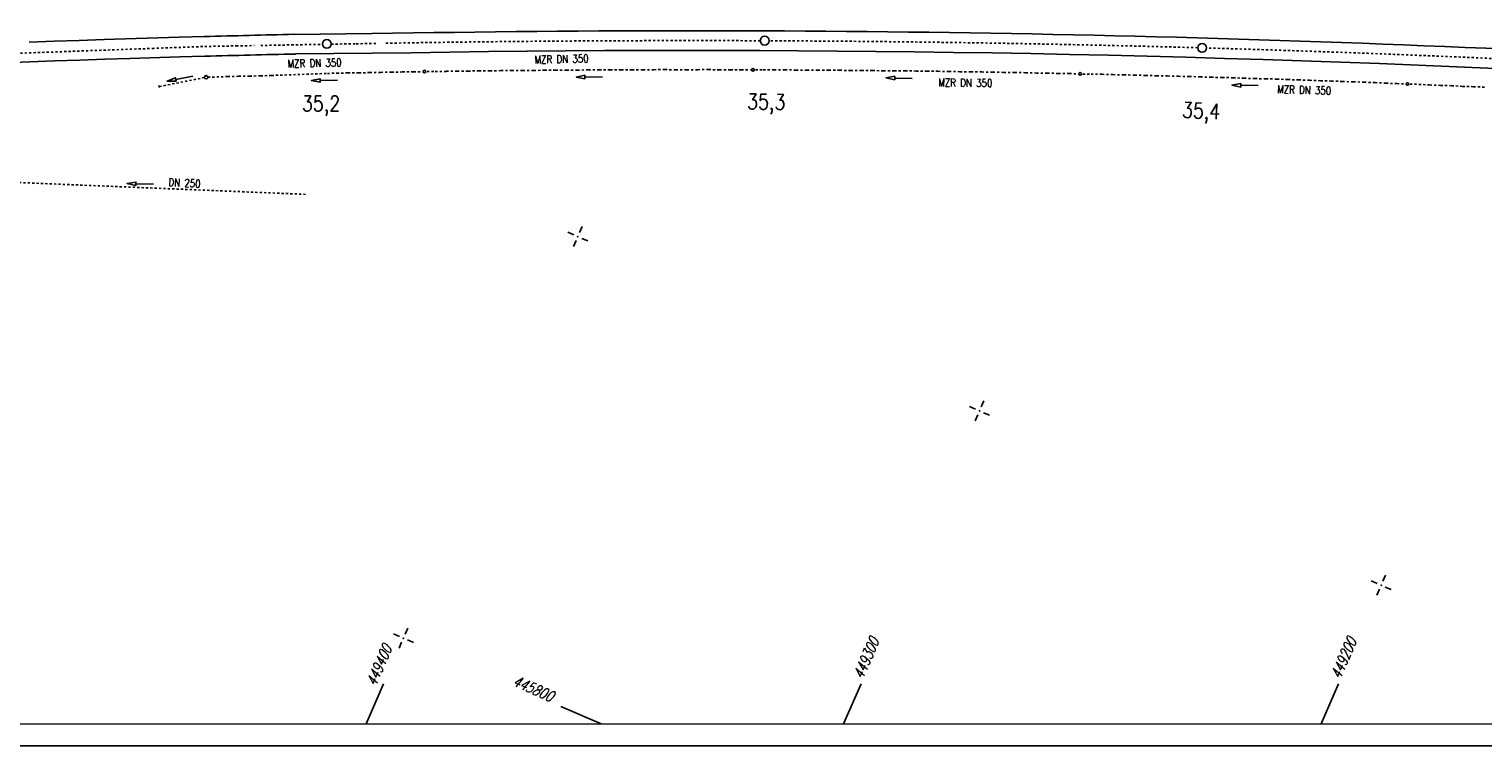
# Model space of a CAD drawing. Extents: x 0 to 1135, y 0 to 420.
# Tile 4 of 50: x 287 to 619, y 0 to 164. Entities that reach past the tile are written whole.
import ezdxf

# ---------------------------------------------------------------- set-up
doc = ezdxf.new("R2010")
doc.units = 0
doc.header["$LTSCALE"] = 2
doc.header["$MEASUREMENT"] = 0
for name, pattern in [('ACAD_ISO03W100', [0.5, 0.25, -0.25]), ('ACAD_ISO10W100W', [0.5, 0.25, -0.25]), ('AUSGEZOGEN', [0])]:
    doc.linetypes.add(name, pattern=pattern)
doc.layers.get('0').update_dxf_attribs({"linetype": 'AUSGEZOGEN'})
for name, color, linetype in [('Bahnachse', 7, 'CONTINUOUS'), ('Dränageleitungen', 15, 'CONTINUOUS'), ('FBR', 8, 'CONTINUOUS'), ('Gleisachse', 7, 'CONTINUOUS'), ('Gleisachsen', 7, 'CONTINUOUS'), ('NETZ', 250, 'CONTINUOUS'), ('RAHMEN', 250, 'AUSGEZOGEN'), ('Tiefenentwässerung', 15, 'CONTINUOUS'), ('Tiefenentwässerung_und_Sammelle', 15, 'CONTINUOUS')]:
    doc.layers.add(name, color=color, linetype=linetype)
doc.styles.add('ROMANS', font='romans.shx', dxfattribs={"width": 0.8})

# ---------------------------------------------------------------- blocks, each defined once
blk = doc.blocks.new('IKR')
at = {"color": 0}
for p, q in [((-2.5, 0), (-1, 0)), ((0, 1), (0, 2.5)), ((1, 0), (2.5, 0)), ((0, -2.5), (0, -1))]:
    blk.add_line(p, q, dxfattribs=at)
blk.add_circle((0, 0), 0.05, dxfattribs=at)
blk.add_point((0, 0), dxfattribs=at)

msp = doc.modelspace()

# ---------------------------------------------------------------- linework, layer by layer
at = {"layer": 'Bahnachse', "linetype": 'ACAD_ISO10W100W'}
for points in [[(315.12, 159.33), (327.05, 159.77), (334.25, 159.9)], [(334.25, 159.9), (338.37, 159.97)], [(339.84, 160), (347.65, 160.14)], [(346.89, 160.13), (353.96, 160.26)], [(355.93, 160.29), (361.64, 160.39)], [(361.64, 160.39), (366.15, 160.47)], [(255.99, 157.18), (315.49, 159.34)]]:
    msp.add_lwpolyline(points, dxfattribs=at)
at = {"layer": 'Bahnachse', "linetype": 'Continuous'}
for centre in [(354.93, 160.35), (454.93, 161.09), (554.8, 159.44)]:
    msp.add_circle(centre, 1, dxfattribs=at)
at = {"layer": 'Bahnachse', "linetype": 'ACAD_ISO10W100W'}
for start, end in [(89.78353, 90.98724), (88.38248, 89.75548), (86.97849, 88.35444)]:
    msp.add_arc((438.49, -3923.89), 4085, start, end, dxfattribs=at)
at = {"layer": 'Dränageleitungen', "linetype": 'ACAD_ISO03W100'}
msp.add_line((282.66, 128.77), (350.16, 125.99), dxfattribs=at)
at = {"layer": 'Dränageleitungen', "linetype": 'Continuous'}
msp.add_lwpolyline([(315.34, 128.32), (311.34, 128.41), (311.35, 128.81), (309.34, 128.46), (311.33, 128.01), (311.34, 128.41)], dxfattribs=at)
at = {"layer": 'FBR'}
for points in [[(88.01, 187.53, 0), (104.84, 188.97, 0), (166.44, 194.27, -0.000002), (228.71, 199.62, 0.000002), (290.98, 204.97, 0.000001), (321.65, 207.61, 0.000001), (340.8, 209.25, 0.000002), (353.25, 210.32, -0.000001), (365.71, 211.39, -0.000007), (378.16, 212.46, 0.000001), (390.61, 213.53, 0.000044)], [(87.67, 191.51, 0), (104.5, 192.96, 0), (166.1, 198.25, -0.000002), (228.37, 203.61, 0.000002), (290.64, 208.96, 0.000001), (321.31, 211.59, 0.000001), (340.45, 213.24, 0.000002), (352.91, 214.31, -0.000001), (365.36, 215.38, -0.000007), (377.82, 216.45, 0.000001), (390.27, 217.52, 0.000044)]]:
    msp.add_lwpolyline(points, format="xyb", dxfattribs=at)
at = {"layer": 'Gleisachse', "linetype": 'Continuous'}
for p, q in [((286.96, 160.75), (292.67, 160.95)), ((292.67, 160.95), (298.38, 161.15)), ((298.38, 161.15), (304.09, 161.34)), ((304.1, 161.34), (321.24, 161.89)), ((321.24, 161.87), (326.95, 162.03)), ((281.41, 156.04), (287.12, 156.25)), ((287.12, 156.25), (292.83, 156.46)), ((292.83, 156.46), (298.54, 156.66)), ((298.53, 156.66), (304.24, 156.85)), ((304.24, 156.85), (309.95, 157.03)), ((309.95, 157.03), (321.37, 157.38)), ((321.37, 157.37), (327.08, 157.53))]:
    msp.add_line(p, q, dxfattribs=at)
for radius, start in [(4087.25, 91.27889), (4082.75, 91.27565)]:
    msp.add_arc((438.69, -3923.69), radius, start, 91.56654, dxfattribs=at)
at = {"layer": 'Gleisachsen', "linetype": 'Continuous'}
for p, q in [((347.47, 162.54), (365.22, 162.71)), ((347.8, 158.05), (365.3, 158.21))]:
    msp.add_line(p, q, dxfattribs=at)
for radius, start in [(4087.25, 86.79952), (4082.75, 83.08134)]:
    msp.add_arc((438.49, -3923.89), radius, start, 91.02721, dxfattribs=at)
at = {"layer": 'NETZ'}
for p, q in [((363.93, 5.02), (367.91, 14.19)), ((472.94, 5.02), (476.93, 14.19)), ((581.96, 5.02), (585.94, 14.19)), ((417.57, 5.02), (408.39, 9))]:
    msp.add_line(p, q, dxfattribs=at)
at = {"layer": 'RAHMEN'}
msp.add_line((0, 0), (950, 0), dxfattribs=at)
at = {"layer": 'RAHMEN', "const_width": 0.35}
msp.add_lwpolyline([(25, 5), (1130, 5), (1130, 415), (25, 415), (25, 5)], dxfattribs=at)
at = {"layer": 'Tiefenentwässerung', "linetype": 'ACAD_ISO03W100'}
for points in [[(355.09, 153.61), (357.23, 153.67), (359.75, 153.73), (362.26, 153.74), (364.73, 153.8), (367.25, 153.86), (369.71, 153.88), (372.23, 153.94), (374.74, 153.95), (376.65, 154)], [(377.85, 154.02), (379.72, 154.03), (382.24, 154.09), (384.7, 154.1), (387.22, 154.16), (389.68, 154.18), (392.19, 154.19), (394.71, 154.25), (397.17, 154.26), (399.68, 154.27), (402.2, 154.28), (404.66, 154.35), (407.18, 154.36), (409.69, 154.37), (412.15, 154.39), (414.66, 154.4), (417.13, 154.41), (419.64, 154.42), (422.15, 154.43), (424.61, 154.45), (427.13, 154.46), (429.64, 154.47), (432.15, 154.48), (434.61, 154.45), (437.12, 154.46), (439.63, 154.47), (442.1, 154.48), (444.6, 154.44), (447.12, 154.45), (449.58, 154.47), (451.65, 154.44)], [(452.85, 154.43), (454.6, 154.44), (457.06, 154.41), (459.57, 154.42), (462.08, 154.38), (464.59, 154.39), (467.05, 154.35), (469.56, 154.37), (472.07, 154.33), (474.58, 154.29), (477.04, 154.3), (479.55, 154.26), (482.05, 154.22), (484.51, 154.19), (487.02, 154.2), (489.53, 154.16), (492.04, 154.12), (494.5, 154.09), (497.01, 154.05), (499.51, 154.01), (502.02, 153.97), (504.48, 153.94), (506.99, 153.9), (509.49, 153.86), (512, 153.82), (514.51, 153.78), (516.96, 153.7), (519.47, 153.66), (521.98, 153.62), (524.49, 153.58), (526.38, 153.51)], [(527.58, 153.48), (529.45, 153.45), (531.95, 153.42), (534.46, 153.33), (536.96, 153.29), (539.42, 153.2), (541.93, 153.16), (544.43, 153.07), (546.94, 153.04), (549.39, 152.95), (551.9, 152.91), (554.4, 152.82), (556.9, 152.73), (559.41, 152.7), (561.91, 152.61), (564.37, 152.52), (566.87, 152.43), (569.38, 152.39), (571.88, 152.31), (574.38, 152.22), (576.84, 152.13), (579.34, 152.04), (581.84, 151.95), (584.34, 151.87), (586.85, 151.78), (589.35, 151.69), (591.8, 151.6), (594.31, 151.51), (596.81, 151.38), (599.31, 151.29), (601.09, 151.22)], [(602.29, 151.18), (604.31, 151.11), (606.76, 150.98), (609.27, 150.89), (611.77, 150.8), (614.27, 150.66), (616.77, 150.57), (619.27, 150.48)]]:
    msp.add_lwpolyline(points, dxfattribs=at)
at = {"layer": 'Tiefenentwässerung', "linetype": 'Continuous'}
for points in [[(417.88, 152.84), (413.88, 152.79), (413.87, 153.19), (411.88, 152.77), (413.89, 152.39), (413.88, 152.79)], [(488.62, 152.47), (484.62, 152.56), (484.63, 152.96), (482.62, 152.61), (484.62, 152.16), (484.62, 152.56)], [(357.41, 152.06), (353.41, 152.01), (353.41, 152.41), (351.41, 151.99), (353.42, 151.61), (353.41, 152.01)], [(567.63, 150.82), (563.63, 150.91), (563.64, 151.31), (561.63, 150.96), (563.62, 150.51), (563.63, 150.91)]]:
    msp.add_lwpolyline(points, dxfattribs=at)
for centre in [(377.25, 154.02), (452.25, 154.43), (526.98, 153.49), (601.69, 151.2)]:
    msp.add_circle(centre, 0.3, dxfattribs=at)
at = {"layer": 'Tiefenentwässerung_und_Sammelle', "linetype": 'ACAD_ISO03W100'}
msp.add_line((327, 152.67), (316.7, 150.61), dxfattribs=at)
at = {"layer": 'Tiefenentwässerung_und_Sammelle', "linetype": 'Continuous'}
msp.add_lwpolyline([(324.38, 152.96), (320.45, 152.22), (320.37, 152.62), (318.48, 151.86), (320.52, 151.83), (320.45, 152.22)], dxfattribs=at)
at = {"layer": 'Tiefenentwässerung_und_Sammelle', "linetype": 'ACAD_ISO03W100'}
msp.add_lwpolyline([(327.8, 152.75), (329.81, 152.81), (332.31, 152.89), (334.81, 152.96), (337.31, 152.99), (339.81, 153.07), (342.31, 153.14), (355.09, 153.61)], dxfattribs=at)
at = {"layer": 'Tiefenentwässerung_und_Sammelle', "linetype": 'Continuous'}
msp.add_circle((327.4, 152.74), 0.4, dxfattribs=at)
for centre, start, end in [((316.49, 150.61), 4.2131, 91.7331), ((316.49, 150.6), 291.9439, 4.2131)]:
    msp.add_arc(centre, 0.2, start, end, dxfattribs=at)

# ---------------------------------------------------------------- block references
at = {"layer": 'NETZ', "rotation": 156.5331}
for p in [(412.25, 116.34), (503.98, 76.52), (595.71, 36.7), (372.43, 24.61)]:
    msp.add_blockref('IKR', p, dxfattribs=at)

# ---------------------------------------------------------------- texts
at = {"layer": 'Bahnachse', "linetype": 'Continuous', "style": 'ROMANS', "width": 0.8337}
for s, rotation, oblique, p in [('35,2', 0.0278, 360, (349.26, 144.98)), ('35,3', 358.9417, 360, (450.88, 145.47)), ('35,4', 356.9417, 0, (550.14, 143.56))]:
    msp.add_text(s, height=3.5, rotation=rotation, dxfattribs=dict(at, oblique=oblique)).set_placement(p)
at = {"layer": 'Dränageleitungen', "linetype": 'Continuous', "style": 'ROMANS', "oblique": 0, "width": 0.8}
msp.add_text('DN 250', height=1.8, rotation=357.2131, dxfattribs=at).set_placement((318.74, 127.87))
at = {"layer": 'NETZ', "style": 'ROMANS', "oblique": 16.6, "width": 0.75}
for s, rotation, p in [('449300', 66.5331, (477.32, 15.11)), ('449200', 66.5331, (586.34, 15.11)), ('449400', 66.5331, (366.09, 13.48)), ('445800', 336.5331, (397.16, 13.88))]:
    msp.add_text(s, height=2.5, rotation=rotation, dxfattribs=at).set_placement(p)
at = {"layer": 'Tiefenentwässerung', "linetype": 'Continuous', "style": 'ROMANS', "width": 0.8}
for rotation, oblique, p in [(1.3216, 0, (346.01, 154.93)), (1.3216, 0, (402.4, 155.85)), (359.3216, 0, (494.56, 150.65)), (358.3216, 360, (571.92, 149.12))]:
    msp.add_text('MZR DN 350', height=1.8, rotation=rotation, dxfattribs=dict(at, oblique=oblique)).set_placement(p)

doc.saveas('drawing.dxf')
